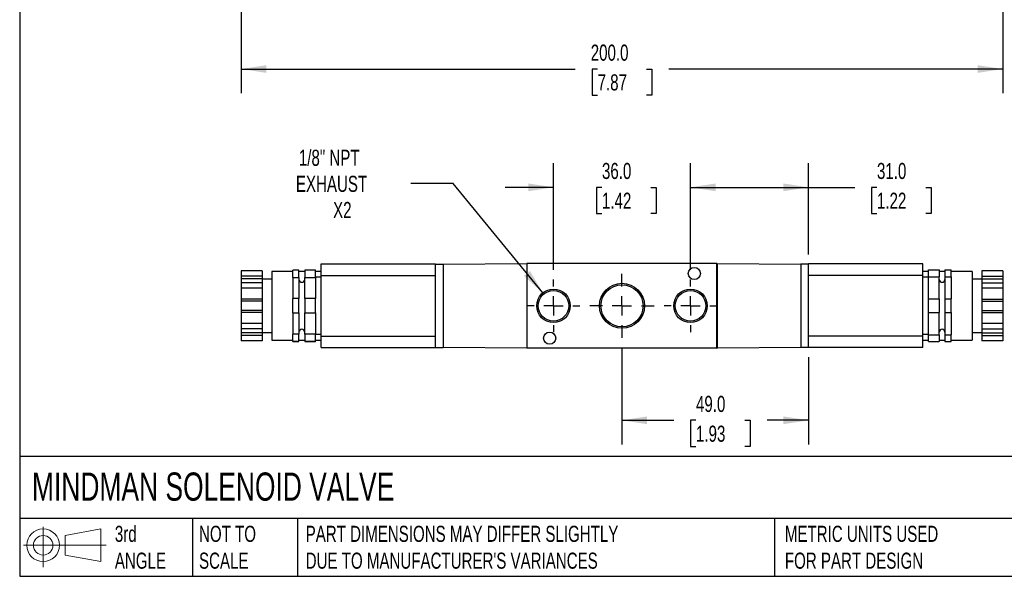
# Model space of a CAD drawing. Header units: millimetres. Extents: x 13 to 546, y 13 to 419.
# Tile 1 of 3: x 13 to 271, y 13 to 159. Entities that reach past the tile are written whole.
import ezdxf

# ---------------------------------------------------------------- set-up
doc = ezdxf.new("R2010")
doc.units = ezdxf.units.MM
doc.header["$LTSCALE"] = 2
doc.linetypes.add('SLD-Center', pattern=[19.05, 15.24, -1.27, 1.27, -1.27])
doc.linetypes.add('SLD-Solid', pattern=[0])
doc.layers.add('CENTER', color=40, linetype='SLD-Center')
doc.layers.add('SLD-DEFPOINTS', color=7, linetype='Continuous')
doc.layers.add('DIMENSIONS', color=140, linetype='SLD-Solid', lineweight=25)
doc.layers.add('TEXT', color=140, linetype='SLD-Solid', lineweight=25)
doc.styles.add('SLDTEXTSTYLE0', font='TXT', dxfattribs={"width": 0.7})
doc.dimstyles.new('SLDDIMSTYLE0', dxfattribs={"dimtxt": 4.316016, "dimasz": 6.604, "dimexe": 0, "dimexo": 0.0625, "dimgap": 1.079004, "dimtad": 0, "dimtih": 1, "dimtoh": 1, "dimdec": 1, "dimrnd": 1e-09, "dimzin": 4, "dimdsep": 46, "dimtxsty": 'SLDTEXTSTYLE0', "dimsah": 1, "dimcen": 0.09, "dimadec": 0, "dimazin": 1, "dimtfac": 1, "dimtdec": 1, "dimtmove": 0, "dimatfit": 0, "dimfxl": 0, "dimfrac": 2, "dimtolj": 1, "dimtzin": 12, "dimarcsym": 0})
doc.dimstyles.new('SLDDIMSTYLE1', dxfattribs={"dimtxt": 4.316016, "dimasz": 6.604, "dimexe": 0, "dimexo": 0.0625, "dimgap": 1.079004, "dimtad": 0, "dimtih": 1, "dimtoh": 1, "dimdec": 1, "dimrnd": 1e-09, "dimzin": 4, "dimdsep": 46, "dimtxsty": 'SLDTEXTSTYLE0', "dimsah": 1, "dimcen": 0.09, "dimadec": 0, "dimazin": 1, "dimtfac": 1, "dimtdec": 1, "dimtofl": 0, "dimtmove": 0, "dimatfit": 3, "dimfxl": 0, "dimfrac": 2, "dimtolj": 1, "dimtzin": 12, "dimarcsym": 0})
doc.dimstyles.new('SLDDIMSTYLE4', dxfattribs={"dimtxt": 4.316016, "dimasz": 6.604, "dimexe": 0, "dimexo": 0.0625, "dimgap": 1.079004, "dimtad": 0, "dimtih": 1, "dimtoh": 1, "dimdec": 1, "dimrnd": 1e-09, "dimzin": 12, "dimdsep": 46, "dimtxsty": 'SLDTEXTSTYLE0', "dimsah": 1, "dimcen": 0, "dimadec": 0, "dimazin": 3, "dimtfac": 1, "dimtdec": 1, "dimtofl": 0, "dimtmove": 0, "dimatfit": 3, "dimfxl": 0, "dimfrac": 2, "dimtolj": 1, "dimtzin": 12, "dimarcsym": 0})

# ---------------------------------------------------------------- blocks, each defined once
blk = doc.blocks.new('Block11')
at = {"color": 7, "linetype": 'SLD-Solid', "lineweight": 18}
for p, q in [((5.18, 10.62), (5.18, 0)), ((10.96, 8.33), (20.35, 10.06)), ((10.96, 3.19), (10.96, 8.33)), ((20.35, 10.06), (20.35, 1.46)), ((0, 5.76), (21.75, 5.76)), ((10.96, 3.19), (20.35, 1.46))]:
    blk.add_line(p, q, dxfattribs=at)
for radius in [4.3, 2.57]:
    blk.add_circle((5.18, 5.76), radius, dxfattribs=at)
blk = doc.blocks.new('Block12')
at = {"layer": 'SLD-DEFPOINTS'}
blk.add_blockref('Block11', (0, 0), dxfattribs=at)
blk = doc.blocks.new('_D_4')
at = {"layer": 'DIMENSIONS'}
for p, q in [((70.92, 261.55), (70.92, 139.74)), ((270.92, 261.55), (270.92, 139.74)), ((70.92, 146.09), (158.66, 146.09)), ((164.51, 146.09), (163.06, 146.09)), ((163.06, 146.09), (163.06, 139.23)), ((177.33, 146.09), (178.78, 146.09)), ((178.78, 146.09), (178.78, 139.23)), ((270.92, 146.09), (183.18, 146.09)), ((163.06, 139.23), (164.51, 139.23)), ((178.78, 139.23), (177.33, 139.23))]:
    blk.add_line(p, q, dxfattribs=at)
for points in [[(70.92, 146.09), (77.52, 145.07), (77.52, 147.1)], [(270.92, 146.09), (264.32, 147.1), (264.32, 145.07)]]:
    blk.add_solid(points, dxfattribs=at)
at = {"layer": 'DIMENSIONS', "char_height": 4.233, "attachment_point": 1, "style": 'SLDTEXTSTYLE0'}
for s, insert in [('200.0', (162.71, 152.51)), ('7.87', (164.51, 144.69))]:
    blk.add_mtext(s, dxfattribs=dict(at, insert=insert))
blk = doc.blocks.new('_D_16')
at = {"layer": 'DIMENSIONS'}
for p, q in [((152.92, 93.32), (152.92, 121.33)), ((188.92, 93.32), (188.92, 121.33)), ((152.92, 114.98), (140.22, 114.98)), ((165.66, 114.98), (164.21, 114.98)), ((164.21, 114.98), (164.21, 108.12)), ((178.49, 114.98), (179.94, 114.98)), ((179.94, 114.98), (179.94, 108.12)), ((188.92, 114.98), (201.62, 114.98)), ((164.21, 108.12), (165.66, 108.12)), ((179.94, 108.12), (178.49, 108.12))]:
    blk.add_line(p, q, dxfattribs=at)
for points in [[(152.92, 114.98), (146.32, 116), (146.32, 113.97)], [(188.92, 114.98), (195.52, 113.97), (195.52, 116)]]:
    blk.add_solid(points, dxfattribs=at)
at = {"layer": 'DIMENSIONS', "char_height": 4.233, "attachment_point": 1, "style": 'SLDTEXTSTYLE0'}
for s, insert in [('36.0', (165.66, 121.41)), ('1.42', (165.66, 113.58))]:
    blk.add_mtext(s, dxfattribs=dict(at, insert=insert))
blk = doc.blocks.new('_D_17')
at = {"layer": 'DIMENSIONS'}
for p, q in [((188.92, 93.32), (188.92, 121.33)), ((219.92, 97.32), (219.92, 121.33)), ((188.92, 114.98), (219.92, 114.98)), ((219.92, 114.98), (232.05, 114.98)), ((237.9, 114.98), (236.45, 114.98)), ((236.45, 114.98), (236.45, 108.12)), ((250.73, 114.98), (252.18, 114.98)), ((252.18, 114.98), (252.18, 108.12)), ((236.45, 108.12), (237.9, 108.12)), ((252.18, 108.12), (250.73, 108.12))]:
    blk.add_line(p, q, dxfattribs=at)
for points in [[(188.92, 114.98), (195.52, 113.97), (195.52, 116)], [(219.92, 114.98), (213.32, 116), (213.32, 113.97)]]:
    blk.add_solid(points, dxfattribs=at)
at = {"layer": 'DIMENSIONS', "char_height": 4.233, "attachment_point": 1, "style": 'SLDTEXTSTYLE0'}
for s, insert in [('31.0', (237.9, 121.41)), ('1.22', (237.9, 113.58))]:
    blk.add_mtext(s, dxfattribs=dict(at, insert=insert))
blk = doc.blocks.new('_D_18')
at = {"layer": 'DIMENSIONS'}
for p, q in [((170.92, 72.84), (170.92, 47.37)), ((219.92, 70.34), (219.92, 47.37)), ((170.92, 53.72), (184.51, 53.72)), ((190.36, 53.72), (188.91, 53.72)), ((188.91, 53.72), (188.91, 46.87)), ((203.19, 53.72), (204.63, 53.72)), ((204.63, 53.72), (204.63, 46.87)), ((219.92, 53.72), (209.03, 53.72)), ((188.91, 46.87), (190.36, 46.87)), ((204.63, 46.87), (203.19, 46.87))]:
    blk.add_line(p, q, dxfattribs=at)
for points in [[(170.92, 53.72), (177.52, 52.71), (177.52, 54.74)], [(219.92, 53.72), (213.32, 54.74), (213.32, 52.71)]]:
    blk.add_solid(points, dxfattribs=at)
at = {"layer": 'DIMENSIONS', "char_height": 4.233, "attachment_point": 1, "style": 'SLDTEXTSTYLE0'}
for s, insert in [('49.0', (190.36, 60.15)), ('1.93', (190.36, 52.32))]:
    blk.add_mtext(s, dxfattribs=dict(at, insert=insert))
blk = doc.blocks.new('_D_19')
at = {"layer": 'DIMENSIONS'}
for p, q in [((126.54, 115.99), (115.43, 115.99)), ((150.12, 87.24), (126.54, 115.99))]:
    blk.add_line(p, q, dxfattribs=at)
blk.add_solid([(150.12, 87.24), (146.72, 92.99), (145.15, 91.7)], dxfattribs=at)
at = {"layer": 'DIMENSIONS', "char_height": 4.233, "attachment_point": 1, "style": 'SLDTEXTSTYLE0'}
for s, insert in [('1/8" NPT', (86.04, 124.87)), ('EXHAUST', (85.26, 118.01)), ('X2', (95.03, 111.15))]:
    blk.add_mtext(s, dxfattribs=dict(at, insert=insert))
blk = doc.blocks.new('SW_CENTERMARKSYMBOL_8')
at = {"layer": 'CENTER', "color": 0}
for p, q in [((0, 5.08), (0, 8.45)), ((-5.08, 0), (-8.45, 0)), ((0, 0), (-2.54, 0)), ((0, 0), (0, 2.54)), ((0, 0), (0, -2.54)), ((0, 0), (2.54, 0)), ((5.08, 0), (8.45, 0)), ((0, -5.08), (0, -8.45))]:
    blk.add_line(p, q, dxfattribs=at)
blk = doc.blocks.new('SW_CENTERMARKSYMBOL_9')
at = {"layer": 'CENTER', "color": 0}
for p, q in [((0, 5.08), (0, 6.95)), ((-5.08, 0), (-6.95, 0)), ((0, 0), (-2.54, 0)), ((0, 0), (0, 2.54)), ((0, 0), (0, -2.54)), ((0, 0), (2.54, 0)), ((5.08, 0), (6.95, 0)), ((0, -5.08), (0, -6.95))]:
    blk.add_line(p, q, dxfattribs=at)
blk = doc.blocks.new('SW_CENTERMARKSYMBOL_10')
at = {"layer": 'CENTER', "color": 0}
for p, q in [((0, 5.08), (0, 6.95)), ((-5.08, 0), (-6.95, 0)), ((0, 0), (-2.54, 0)), ((0, 0), (0, 2.54)), ((0, 0), (0, -2.54)), ((0, 0), (2.54, 0)), ((5.08, 0), (6.95, 0)), ((0, -5.08), (0, -6.95))]:
    blk.add_line(p, q, dxfattribs=at)

msp = doc.modelspace()

# ---------------------------------------------------------------- linework, layer by layer
for p, q in [((86.07, 93.2), (84.42, 93.2)), ((84.42, 91.3), (84.42, 93.2)), ((86.07, 91.3), (86.07, 93.2)), ((90.42, 93.2), (87.57, 93.2)), ((87.57, 93.2), (87.57, 91.3)), ((90.42, 91.3), (90.42, 93.2)), ((91.92, 94.83), (121.92, 94.83)), ((91.92, 91.83), (91.92, 94.83)), ((121.92, 94.78), (121.92, 94.83)), ((121.92, 94.78), (123.92, 94.78)), ((121.92, 72.88), (121.92, 94.78)), ((123.92, 94.78), (145.92, 94.98)), ((123.92, 94.78), (123.92, 72.88)), ((145.92, 94.98), (145.92, 72.68)), ((146.02, 94.93), (145.92, 94.93)), ((146.02, 72.68), (146.02, 94.98)), ((195.82, 94.98), (146.02, 94.98)), ((195.82, 72.68), (195.82, 94.98)), ((195.82, 94.93), (195.92, 94.93)), ((195.92, 94.98), (195.92, 72.68)), ((195.92, 94.98), (217.92, 94.78)), ((217.92, 94.78), (217.92, 72.88)), ((219.92, 94.78), (217.92, 94.78)), ((219.92, 94.78), (219.92, 94.83)), ((249.92, 94.83), (219.92, 94.83)), ((219.92, 72.88), (219.92, 94.78)), ((249.92, 91.83), (249.92, 94.83)), ((251.42, 93.25), (254.27, 93.25)), ((251.42, 91.46), (251.42, 93.25)), ((254.27, 93.25), (254.27, 91.46)), ((255.77, 93.25), (257.42, 93.25)), ((255.77, 93.25), (255.77, 91.46)), ((257.42, 91.46), (257.42, 93.25)), ((76.42, 93.07), (70.92, 93.07)), ((70.92, 93.07), (70.92, 91.64)), ((76.42, 91.64), (70.92, 91.64)), ((70.92, 91.64), (70.92, 90.95)), ((76.42, 90.95), (70.92, 90.95)), ((70.92, 90.95), (70.92, 89.89)), ((76.42, 93.07), (76.42, 91.64)), ((76.42, 91.64), (76.42, 90.95)), ((76.42, 90.95), (76.42, 89.89)), ((78.92, 90.83), (76.42, 90.83)), ((84.42, 92.83), (78.92, 92.83)), ((78.92, 92.83), (78.92, 74.83)), ((84.42, 91.3), (86.07, 91.3)), ((84.42, 91.3), (84.42, 85.73)), ((87.57, 92.83), (86.07, 92.83)), ((86.07, 91.3), (86.07, 85.73)), ((87.57, 91.3), (90.42, 91.3)), ((87.57, 85.73), (87.57, 91.3)), ((91.92, 92.83), (90.42, 92.83)), ((91.92, 91.33), (90.42, 91.33)), ((90.42, 91.3), (90.42, 85.73)), ((91.92, 91.83), (121.92, 91.83)), ((91.92, 75.83), (91.92, 91.83)), ((249.92, 91.83), (219.92, 91.83)), ((251.42, 92.83), (249.92, 92.83)), ((249.92, 75.83), (249.92, 91.83)), ((251.42, 91.33), (249.92, 91.33)), ((251.42, 91.46), (254.27, 91.46)), ((251.42, 85.63), (251.42, 91.46)), ((255.77, 92.83), (254.27, 92.83)), ((254.27, 85.63), (254.27, 91.46)), ((255.77, 91.46), (257.42, 91.46)), ((255.77, 91.46), (255.77, 85.63)), ((262.92, 92.83), (257.42, 92.83)), ((257.42, 91.46), (257.42, 85.63)), ((262.92, 92.83), (262.92, 74.83)), ((265.42, 90.83), (262.92, 90.83)), ((270.92, 93.07), (265.42, 93.07)), ((265.42, 93.07), (265.42, 91.64)), ((265.42, 91.64), (270.92, 91.64)), ((265.42, 91.64), (265.42, 90.95)), ((265.42, 90.95), (270.92, 90.95)), ((265.42, 90.95), (265.42, 89.89)), ((270.92, 93.07), (270.92, 91.64)), ((270.92, 91.64), (270.92, 90.95)), ((270.92, 90.95), (270.92, 89.89)), ((76.42, 89.89), (70.92, 89.89)), ((70.92, 89.89), (70.92, 88.45)), ((76.42, 88.45), (70.92, 88.45)), ((70.92, 88.45), (70.92, 85.58)), ((76.42, 89.89), (76.42, 88.45)), ((76.42, 88.45), (76.42, 85.58)), ((265.42, 89.89), (270.92, 89.89)), ((265.42, 89.89), (265.42, 88.45)), ((270.92, 88.45), (265.42, 88.45)), ((265.42, 88.45), (265.42, 85.58)), ((270.92, 89.89), (270.92, 88.45)), ((270.92, 88.45), (270.92, 85.58)), ((76.42, 85.58), (70.92, 85.58)), ((70.92, 85.58), (70.92, 85.08)), ((76.42, 85.58), (76.42, 85.08)), ((86.07, 85.73), (84.42, 85.73)), ((84.42, 81.94), (84.42, 85.73)), ((86.07, 81.94), (86.07, 85.73)), ((90.42, 85.73), (87.57, 85.73)), ((87.57, 85.73), (87.57, 81.94)), ((90.42, 81.94), (90.42, 85.73)), ((251.42, 85.63), (254.27, 85.63)), ((251.42, 82.04), (251.42, 85.63)), ((254.27, 85.63), (254.27, 82.04)), ((255.77, 85.63), (257.42, 85.63)), ((255.77, 85.63), (255.77, 82.04)), ((257.42, 82.04), (257.42, 85.63)), ((265.42, 85.58), (270.92, 85.58)), ((265.42, 85.58), (265.42, 85.08)), ((270.92, 85.58), (270.92, 85.08)), ((76.42, 85.08), (70.92, 85.08)), ((70.92, 85.08), (70.92, 82.58)), ((76.42, 85.08), (76.42, 82.58)), ((265.42, 85.08), (270.92, 85.08)), ((265.42, 85.08), (265.42, 82.58)), ((270.92, 85.08), (270.92, 82.58)), ((76.42, 82.58), (70.92, 82.58)), ((70.92, 82.58), (70.92, 82.08)), ((76.42, 82.08), (70.92, 82.08)), ((70.92, 82.08), (70.92, 79.21)), ((76.42, 82.58), (76.42, 82.08)), ((76.42, 82.08), (76.42, 79.21)), ((84.42, 81.94), (86.07, 81.94)), ((84.42, 81.94), (84.42, 76.37)), ((86.07, 81.94), (86.07, 76.37)), ((87.57, 81.94), (90.42, 81.94)), ((87.57, 76.37), (87.57, 81.94)), ((90.42, 81.94), (90.42, 76.37)), ((251.42, 82.04), (254.27, 82.04)), ((251.42, 76.21), (251.42, 82.04)), ((254.27, 76.21), (254.27, 82.04)), ((255.77, 82.04), (257.42, 82.04)), ((255.77, 82.04), (255.77, 76.21)), ((257.42, 82.04), (257.42, 76.21)), ((265.42, 82.58), (270.92, 82.58)), ((265.42, 82.58), (265.42, 82.08)), ((265.42, 82.08), (270.92, 82.08)), ((265.42, 82.08), (265.42, 79.21)), ((270.92, 82.58), (270.92, 82.08)), ((270.92, 82.08), (270.92, 79.21)), ((76.42, 79.21), (70.92, 79.21)), ((70.92, 79.21), (70.92, 77.78)), ((76.42, 77.78), (70.92, 77.78)), ((70.92, 77.78), (70.92, 76.71)), ((76.42, 79.21), (76.42, 77.78)), ((76.42, 77.78), (76.42, 76.71)), ((270.92, 79.21), (265.42, 79.21)), ((265.42, 79.21), (265.42, 77.78)), ((265.42, 77.78), (270.92, 77.78)), ((265.42, 77.78), (265.42, 76.71)), ((270.92, 79.21), (270.92, 77.78)), ((270.92, 77.78), (270.92, 76.71)), ((76.42, 76.71), (70.92, 76.71)), ((70.92, 76.71), (70.92, 76.03)), ((76.42, 76.03), (70.92, 76.03)), ((70.92, 76.03), (70.92, 74.6)), ((76.42, 76.83), (78.92, 76.83)), ((76.42, 76.71), (76.42, 76.03)), ((76.42, 76.03), (76.42, 74.6)), ((86.07, 76.37), (84.42, 76.37)), ((84.42, 74.47), (84.42, 76.37)), ((86.07, 74.47), (86.07, 76.37)), ((90.42, 76.37), (87.57, 76.37)), ((87.57, 76.37), (87.57, 74.47)), ((90.42, 74.47), (90.42, 76.37)), ((90.42, 76.33), (91.92, 76.33)), ((91.92, 72.83), (91.92, 75.83)), ((91.92, 75.83), (121.92, 75.83)), ((249.92, 75.83), (219.92, 75.83)), ((249.92, 76.33), (251.42, 76.33)), ((249.92, 72.83), (249.92, 75.83)), ((251.42, 76.21), (254.27, 76.21)), ((251.42, 74.42), (251.42, 76.21)), ((254.27, 76.21), (254.27, 74.42)), ((255.77, 76.21), (257.42, 76.21)), ((255.77, 76.21), (255.77, 74.42)), ((257.42, 74.42), (257.42, 76.21)), ((262.92, 76.83), (265.42, 76.83)), ((265.42, 76.71), (270.92, 76.71)), ((265.42, 76.71), (265.42, 76.03)), ((265.42, 76.03), (270.92, 76.03)), ((265.42, 76.03), (265.42, 74.6)), ((270.92, 76.71), (270.92, 76.03)), ((270.92, 76.03), (270.92, 74.6)), ((76.42, 74.6), (70.92, 74.6)), ((78.92, 74.83), (84.42, 74.83)), ((84.42, 74.47), (86.07, 74.47)), ((86.07, 74.47), (84.42, 74.47)), ((86.07, 74.83), (87.57, 74.83)), ((87.57, 74.47), (90.42, 74.47)), ((90.42, 74.47), (87.57, 74.47)), ((90.42, 74.83), (91.92, 74.83)), ((91.92, 72.83), (121.92, 72.83)), ((121.92, 72.88), (123.92, 72.88)), ((121.92, 72.83), (121.92, 72.88)), ((145.92, 72.68), (123.92, 72.88)), ((146.02, 72.73), (145.92, 72.73)), ((195.82, 72.68), (146.02, 72.68)), ((195.82, 72.73), (195.92, 72.73)), ((217.92, 72.88), (195.92, 72.68)), ((219.92, 72.88), (217.92, 72.88)), ((219.92, 72.83), (219.92, 72.88)), ((249.92, 72.83), (219.92, 72.83)), ((249.92, 74.83), (251.42, 74.83)), ((251.42, 74.42), (254.27, 74.42)), ((251.42, 74.42), (254.27, 74.42)), ((254.27, 74.83), (255.77, 74.83)), ((255.77, 74.42), (257.42, 74.42)), ((255.77, 74.42), (257.42, 74.42)), ((257.42, 74.83), (262.92, 74.83)), ((270.92, 74.6), (265.42, 74.6))]:
    msp.add_line(p, q)
for centre, radius in [((189.92, 92.33), 1.6), ((152.92, 83.83), 4.41), ((170.92, 83.83), 5.91), ((170.92, 83.83), 5.54), ((188.92, 83.83), 4.41), ((152.92, 83.83), 4.03), ((188.92, 83.83), 4.03), ((151.92, 75.33), 1.6)]:
    msp.add_circle(centre, radius)
for centre, start, end in [((86.82, 90.76), 180, 0), ((255.02, 90.76), 180, 0), ((86.82, 76.9), 0, 180), ((255.02, 76.9), 0, 180)]:
    msp.add_arc(centre, 0.75, start, end)
at = {"layer": 'TEXT'}
for p, q in [((12.7, 419.1), (12.7, 12.7)), ((546.1, 44.25), (12.7, 44.25)), ((546.1, 27.94), (12.7, 27.94)), ((58.09, 27.94), (58.09, 12.7)), ((85.67, 27.94), (85.67, 12.7)), ((210.97, 27.94), (210.97, 12.7)), ((12.7, 12.7), (546.1, 12.7))]:
    msp.add_line(p, q, dxfattribs=at)

# ---------------------------------------------------------------- block references
at = {"layer": 'CENTER'}
for name, p in [('SW_CENTERMARKSYMBOL_10', (152.92, 83.83)), ('SW_CENTERMARKSYMBOL_8', (170.92, 83.83)), ('SW_CENTERMARKSYMBOL_9', (188.92, 83.83))]:
    msp.add_blockref(name, p, dxfattribs=at)
at = {"layer": 'SLD-DEFPOINTS'}
msp.add_blockref('Block12', (13.68, 15.11), dxfattribs=at)

# ---------------------------------------------------------------- texts
at = {"layer": 'TEXT', "attachment_point": 1, "style": 'SLDTEXTSTYLE0'}
for s, insert, char_height in [('MINDMAN SOLENOID VALVE', (15.93, 40), 7.4083), ('3rd^JANGLE', (37.7, 25.99), 4.233), ('NOT TO^JSCALE', (59.81, 25.99), 4.2333), ("PART DIMENSIONS MAY DIFFER SLIGHTLY ^JDUE TO MANUFACTURER'S VARIANCES", (87.83, 25.99), 4.2333), ('METRIC UNITS USED ^JFOR PART DESIGN', (213.71, 25.99), 4.2333)]:
    msp.add_mtext(s, dxfattribs=dict(at, insert=insert, char_height=char_height))

# ---------------------------------------------------------------- dimensions: what is measured, and where the dimension line sits
at = {"layer": 'DIMENSIONS'}
for base, p1, p2, picture, middle in [((70.92, 146.09), (270.92, 264.09), (70.92, 264.09), '_D_4', (170.92, 146.09)), ((219.92, 114.98), (188.92, 90.78), (219.92, 94.78), '_D_17', (244.31, 114.98)), ((219.92, 53.72), (170.92, 75.38), (219.92, 72.88), '_D_18', (196.77, 53.72))]:
    dim = msp.add_linear_dim(base=base, p1=p1, p2=p2, angle=0, dimstyle='SLDDIMSTYLE1', dxfattribs=at)
    dim.commit()
    dim.dimension.update_dxf_attribs({"geometry": picture, "text_midpoint": middle, "dimtype": 160})
dim = msp.add_diameter_dim_2p(p1=(155.72, 80.42), p2=(150.12, 87.24), text='1/8" NPT\\PEXHAUST\\PX2', dimstyle='SLDDIMSTYLE4', override={"dimpost": '<>'}, dxfattribs=at)
dim.commit()
dim.dimension.update_dxf_attribs({"geometry": '_D_19', "text_midpoint": (98.76, 115.99), "dimtype": 163})
dim = msp.add_linear_dim(base=(188.92, 114.98), p1=(152.92, 90.78), p2=(188.92, 90.78), dimstyle='SLDDIMSTYLE0', dxfattribs=at)
dim.commit()
dim.dimension.update_dxf_attribs({"geometry": '_D_16', "text_midpoint": (172.08, 114.98), "dimtype": 160})

doc.saveas('drawing.dxf')
